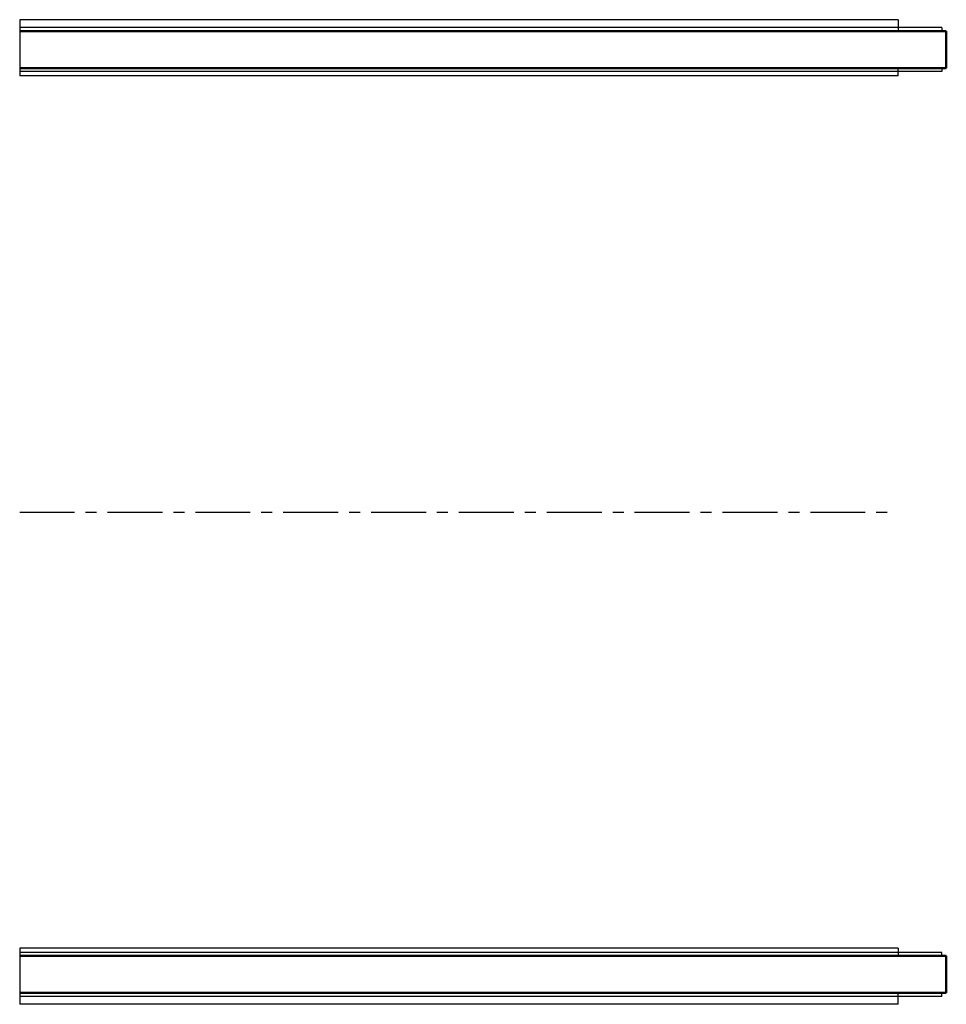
# Model space of a CAD drawing. Header units: millimetres. Extents: x 0 to 1055, y -560 to 560.
import ezdxf

# ---------------------------------------------------------------- set-up
doc = ezdxf.new("R2010")
doc.units = ezdxf.units.MM
doc.header["$LTSCALE"] = 50
doc.linetypes.add('CENTER', pattern=[2, 1.25, -0.25, 0.25, -0.25])
doc.layers.get('0').update_dxf_attribs({"linetype": 'CONTINUOUS', "lineweight": 50})
doc.layers.add('Centre Lines', color=4, linetype='CENTER', lineweight=25)
doc.layers.add('Maxi', color=31, linetype='CONTINUOUS', lineweight=25)

msp = doc.modelspace()

# ---------------------------------------------------------------- linework, layer by layer
for p, q in [((1054.7, 547), (0, 547)), ((1054.7, 547), (1054.7, 505)), ((1054.7, 505), (0, 505)), ((1054.7, -505), (0, -505)), ((1054.7, -547), (1054.7, -505)), ((1054.7, -547), (0, -547))]:
    msp.add_line(p, q)
at = {"layer": 'Centre Lines'}
msp.add_line((0, 0), (1000, 0), dxfattribs=at)
at = {"layer": 'Maxi'}
for p, q in [((1000, 560), (0, 560)), ((0, 560), (0, 496)), ((1000, 560), (1000, 547)), ((1049.7, 551), (0, 551)), ((1049.7, 551), (1049.7, 547)), ((1000, 496), (1000, 505)), ((1049.7, 505), (1049.7, 501)), ((1049.7, 501), (0, 501)), ((1000, 496), (0, 496)), ((1000, -496), (0, -496)), ((0, -496), (0, -560)), ((1049.7, -501), (0, -501)), ((1000, -496), (1000, -505)), ((1049.7, -505), (1049.7, -501)), ((1000, -560), (1000, -547)), ((1049.7, -551), (1049.7, -547)), ((1049.7, -551), (0, -551)), ((1000, -560), (0, -560))]:
    msp.add_line(p, q, dxfattribs=at)

doc.saveas('drawing.dxf')
